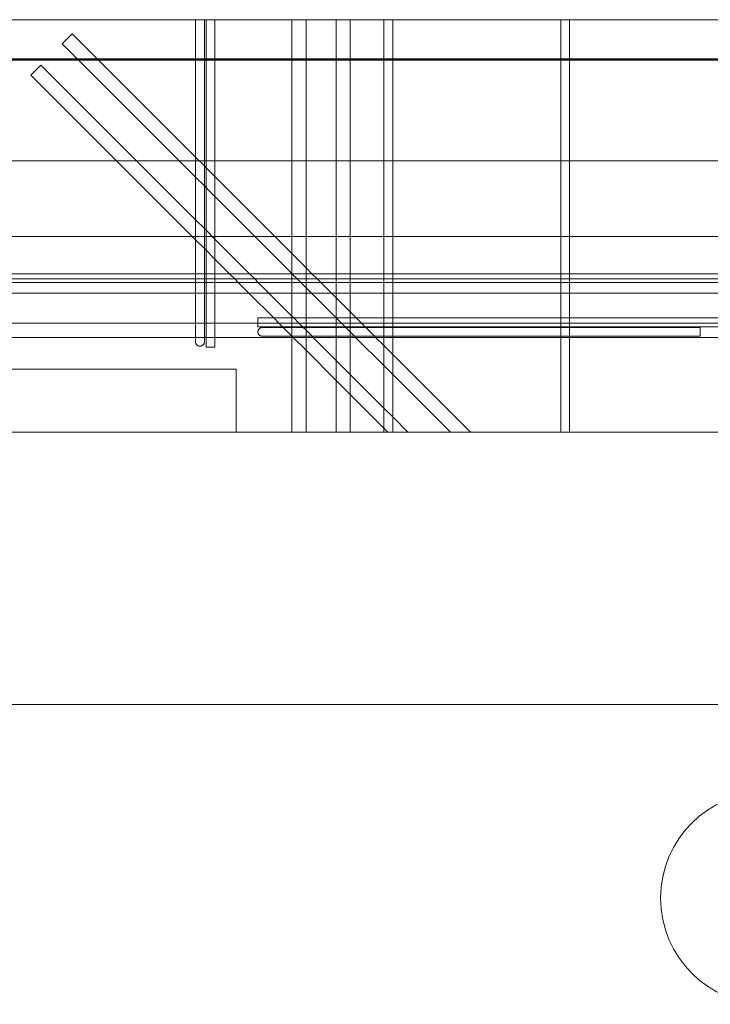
# Model space of a CAD drawing. Header units: millimetres. Extents: x -17001 to 33975, y 44866 to 49392.
# Tile 10 of 53: x -5072 to -4291, y 45332 to 46445. Entities that reach past the tile are written whole.
import ezdxf

# ---------------------------------------------------------------- set-up
doc = ezdxf.new("R2010")
doc.units = ezdxf.units.MM
doc.linetypes.add('ADSK_Невидимые', pattern=[150, 90, -60])
for name, color, linetype, lineweight in [('A-____-____-DIMS', 211, 'Continuous', 9), ('A-____-____-DIMS-30', 211, 'Continuous', 9), ('A-DETL-GENF-HDLN', 90, 'ADSK_Невидимые', 20), ('A-DETL-GENF-OTLN', 92, 'Continuous', 20), ('A-FLOR-____-OTLN', 192, 'Continuous', 20), ('A-GLAZ-____-OTLN', 151, 'Continuous', 20), ('A-WALL-____-OTLN', 113, 'Continuous', 20), ('S-GRID-____-IDEN', 1, 'Continuous', 20), ('S-RBAR-____-OTLN', 171, 'Continuous', 100)]:
    doc.layers.add(name, color=color, linetype=linetype, lineweight=lineweight)
doc.styles.add('GOST Common_I_1', font='GOST Common Italic.ttf', dxfattribs={"width": 0.8, "height": 75})
doc.dimstyles.new('ADSK_Округление_5мм__Узкий__1', dxfattribs={"dimscale": 304.8, "dimtxt": 0.247469, "dimasz": 0.177165, "dimexe": 0.147638, "dimexo": 0.000322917, "dimgap": 0.03937, "dimtad": 1, "dimdec": 0, "dimlfac": 304.8, "dimrnd": 5, "dimdsep": 46, "dimtxsty": 'GOST Common_I_1', "dimblk1": 'OBLIQUE', "dimblk2": 'OBLIQUE', "dimsah": 1, "dimcen": 0.09, "dimdle": 0.147638, "dimazin": 0, "dimtfac": 1, "dimtdec": 4, "dimtix": 1, "dimtmove": 0, "dimatfit": 3, "dimfxl": 1, "dimtvp": 1, "dimtfill": 1, "dimtolj": 1, "dimtzin": 0, "dimlwd": 20, "dimlwe": 20, "dimarcsym": 2})

# ---------------------------------------------------------------- blocks, each defined once
blk = doc.blocks.new('ADSK_Окно_ПроемПрямоугольный - ADSK_Окно_ПроемПрямоугольный-1463926-КЖ1_Р_ВЭ16_Армирование_2')
at = {"layer": 'A-DETL-GENF-HDLN'}
for p, q in [((29630, 46050), (28230, 46050)), ((29630, 45978.8), (29630, 46050))]:
    blk.add_line(p, q, dxfattribs=at)
blk = doc.blocks.new('ADSK_Обрыв_Линия - ADSK_Обрыв_линия-1412989-КЖ1_Р_ВЭ16_Армирование_2')
at = {"layer": 'A-DETL-GENF-OTLN'}
blk.add_line((31071.2, 45978.8), (27430, 45978.8), dxfattribs=at)
blk = doc.blocks.new('Ось сетки - Круг_Ø8 мм-6408-КЖ1_Р_ВЭ16_Армирование_2')
at = {"layer": 'S-GRID-____-IDEN'}
for start, end in [(0, 180), (180, 0)]:
    blk.add_arc((27630, 45452.1), 120, start, end, dxfattribs=at)
blk = doc.blocks.new('DIMBLOCK16-КЖ1_Р_ВЭ16_Армирование_2')
at = {"layer": 'A-____-____-DIMS-30', "lineweight": 20}
for p, q in [((-6676.8, 46285.3), (-6676.8, 46370)), ((123.2, 46285.3), (123.2, 46370)), ((168.2, 46285.3), (-6721.8, 46285.3)), ((-6676.8, 46285.3), (-6676.8, 46240.3)), ((123.2, 46285.3), (123.2, 46240.3))]:
    blk.add_line(p, q, dxfattribs=at)
at = {"layer": 'A-____-____-DIMS-30', "lineweight": 40}
for p, q in [((-6676.8, 46285.3), (-6649.8, 46312.3)), ((123.2, 46285.3), (150.2, 46312.3)), ((-6676.8, 46285.3), (-6703.8, 46258.3)), ((123.2, 46285.3), (96.2, 46258.3))]:
    blk.add_line(p, q, dxfattribs=at)
at = {"layer": 'A-____-____-DIMS-30', "color": 0, "lineweight": 20, "insert": (-3361.2, 46395.4), "char_height": 75, "width": 202.507, "attachment_point": 1, "line_spacing_factor": 1.022761, "style": 'GOST Common_I_1', "bg_fill": 3, "box_fill_scale": 1.25, "bg_fill_color": 256, "bg_fill_true_color": 13158600, "bg_fill_transparency": 0}
blk.add_mtext('6800', dxfattribs=at)
blk = doc.blocks.new('_Oblique')
at = {"color": 0, "linetype": 'ByBlock', "lineweight": -2}
blk.add_line((-0.5, -0.5), (0.5, 0.5), dxfattribs=at)
blk = doc.blocks.new('DIMBLOCK22-КЖ1_Р_ВЭ16_Армирование_2')
at = {"layer": 'A-____-____-DIMS-30', "lineweight": 40}
for p, q in [((-6456.8, 45671), (-6429.8, 45698)), ((-4226.8, 45671), (-4199.8, 45698)), ((-6456.8, 45671), (-6483.8, 45644)), ((-4226.8, 45671), (-4253.8, 45644))]:
    blk.add_line(p, q, dxfattribs=at)
at = {"layer": 'A-____-____-DIMS-30', "lineweight": 20}
for p, q in [((-6456.8, 45671), (-6456.8, 45679.2)), ((-4226.8, 45671), (-4226.8, 45679.2)), ((-6456.8, 45671), (-4226.8, 45671)), ((-6456.8, 45671), (-6456.8, 45626)), ((-4226.8, 45671), (-4226.8, 45626))]:
    blk.add_line(p, q, dxfattribs=at)
at = {"layer": 'A-____-____-DIMS-30', "color": 0, "lineweight": 20, "insert": (-5426.2, 45781.1), "char_height": 75, "width": 202.507, "attachment_point": 1, "line_spacing_factor": 1.022761, "style": 'GOST Common_I_1', "bg_fill": 3, "box_fill_scale": 1.25, "bg_fill_color": 256, "bg_fill_true_color": 13158600, "bg_fill_transparency": 0}
blk.add_mtext('2230', dxfattribs=at)

msp = doc.modelspace()

# ---------------------------------------------------------------- linework, layer by layer
at = {"layer": 'A-FLOR-____-OTLN', "color": 8, "lineweight": 9}
for p, q in [((-4713.8372, 46400), (-4226.8743, 46400)), ((-4226.8743, 46200), (-4783.1815, 46200))]:
    msp.add_line(p, q, dxfattribs=at)
at = {"layer": 'A-WALL-____-OTLN', "lineweight": 50}
msp.add_line((-6671.8247, 46400), (-4226.8247, 46400), dxfattribs=at)
at = {"layer": 'A-WALL-____-OTLN', "color": 8, "lineweight": 9}
for p, q in [((-4649.8372, 46200), (-6459.8372, 46200)), ((-6226.8247, 46050), (-4826.8247, 46050)), ((-4826.8247, 46050), (-4826.8247, 45978.8353))]:
    msp.add_line(p, q, dxfattribs=at)
at = {"layer": 'S-RBAR-____-OTLN', "lineweight": 20}
msp.add_line((298.1753, 46445.0013), (-7001.731, 46445.0013), dxfattribs=at)
at = {"layer": 'S-RBAR-____-OTLN', "color": 8, "lineweight": 9}
for p, q in [((-4872.8372, 46445.0013), (-4872.8372, 46157.9206)), ((-4872.8372, 46289.6557), (-4872.8372, 46445.0013)), ((-4862.8372, 46445.0013), (-4862.8372, 46157.9206)), ((-4862.8372, 46279.6557), (-4862.8372, 46445.0013)), ((-4860.8372, 46277.6557), (-4860.8372, 46445.0013)), ((-4860.8372, 46157.9206), (-4860.8372, 46445.0013)), ((-4850.8372, 46267.6557), (-4850.8372, 46445.0013)), ((-4850.8372, 46157.9206), (-4850.8372, 46445.0013)), ((-4763.8372, 46180.6557), (-4763.8372, 46445.0013)), ((-4763.8372, 46157.9206), (-4763.8372, 46445.0013)), ((-4747.8372, 46164.6557), (-4747.8372, 46445.0013)), ((-4747.8372, 46157.9206), (-4747.8372, 46445.0013)), ((-4713.8372, 46157.9206), (-4713.8372, 46445.0013)), ((-4713.8372, 46157.9206), (-4713.8372, 46445.0013)), ((-4697.8372, 46157.9206), (-4697.8372, 46445.0013)), ((-4697.8372, 46157.9206), (-4697.8372, 46445.0013)), ((-4659.8372, 46157.9206), (-4659.8372, 46445.0013)), ((-4659.8372, 46157.9206), (-4659.8372, 46445.0013)), ((-4649.8372, 46157.9206), (-4649.8372, 46445.0013)), ((-4649.8372, 46157.9206), (-4649.8372, 46445.0013)), ((-4459.8372, 46157.9206), (-4459.8372, 46445.0013)), ((-4459.8372, 46157.9206), (-4459.8372, 46445.0013)), ((-4449.8372, 46157.9206), (-4449.8372, 46445.0013)), ((-4449.8372, 46157.9206), (-4449.8372, 46445.0013)), ((-5023.6261, 46417.8172), (-5012.3124, 46429.1309)), ((-5023.6261, 46417.8172), (-5012.3124, 46429.1309)), ((-5012.3124, 46429.1309), (-4872.8372, 46289.6557)), ((-5012.3124, 46429.1309), (-4872.8372, 46289.6557)), ((-5023.6261, 46417.8172), (-4872.8372, 46267.0283)), ((-5023.6261, 46417.8172), (-4872.8372, 46267.0283)), ((-5058.9814, 46382.4618), (-5047.6677, 46393.7755)), ((-5058.9814, 46382.4618), (-5047.6677, 46393.7755)), ((-5047.6677, 46393.7755), (-4872.8372, 46218.945)), ((-5047.6677, 46393.7755), (-4872.8372, 46218.945)), ((-5058.9814, 46382.4618), (-4872.8372, 46196.3176)), ((-5058.9814, 46382.4618), (-4872.8372, 46196.3176)), ((-4872.8372, 46267.0283), (-4872.8372, 46289.6557)), ((-4872.8372, 46289.6557), (-4862.8372, 46279.6557)), ((-4872.8372, 46289.6557), (-4862.8372, 46279.6557)), ((-4862.8372, 46257.0283), (-4862.8372, 46279.6557)), ((-4862.8372, 46279.6557), (-4860.8372, 46277.6557)), ((-4862.8372, 46279.6557), (-4860.8372, 46277.6557)), ((-4860.8372, 46255.0283), (-4860.8372, 46277.6557)), ((-4860.8372, 46277.6557), (-4850.8372, 46267.6557)), ((-4860.8372, 46277.6557), (-4850.8372, 46267.6557)), ((-4872.8372, 46218.945), (-4872.8372, 46267.0283)), ((-4872.8372, 46267.0283), (-4862.8372, 46257.0283)), ((-4872.8372, 46267.0283), (-4862.8372, 46257.0283)), ((-4850.8372, 46245.0283), (-4850.8372, 46267.6557)), ((-4850.8372, 46267.6557), (-4763.8372, 46180.6557)), ((-4850.8372, 46267.6557), (-4763.8372, 46180.6557)), ((-4862.8372, 46208.945), (-4862.8372, 46257.0283)), ((-4862.8372, 46257.0283), (-4860.8372, 46255.0283)), ((-4862.8372, 46257.0283), (-4860.8372, 46255.0283)), ((-4860.8372, 46206.945), (-4860.8372, 46255.0283)), ((-4860.8372, 46255.0283), (-4850.8372, 46245.0283)), ((-4860.8372, 46255.0283), (-4850.8372, 46245.0283)), ((-4850.8372, 46196.945), (-4850.8372, 46245.0283)), ((-4850.8372, 46245.0283), (-4763.8372, 46158.0283)), ((-4850.8372, 46245.0283), (-4763.8372, 46158.0283)), ((-4872.8372, 46196.3176), (-4872.8372, 46218.945)), ((-4872.8372, 46218.945), (-4862.8372, 46208.945)), ((-4872.8372, 46218.945), (-4862.8372, 46208.945)), ((-4862.8372, 46186.3176), (-4862.8372, 46208.945)), ((-4862.8372, 46208.945), (-4860.8372, 46206.945)), ((-4862.8372, 46208.945), (-4860.8372, 46206.945)), ((-4860.8372, 46184.3176), (-4860.8372, 46206.945)), ((-4860.8372, 46206.945), (-4850.8372, 46196.945)), ((-4860.8372, 46206.945), (-4850.8372, 46196.945)), ((-4872.8372, 46157.9206), (-4872.8372, 46196.3176)), ((-4872.8372, 46196.3176), (-4862.8372, 46186.3176)), ((-4872.8372, 46196.3176), (-4862.8372, 46186.3176)), ((-4850.8372, 46174.3176), (-4850.8372, 46196.945)), ((-4850.8372, 46196.945), (-4811.8128, 46157.9206)), ((-4850.8372, 46196.945), (-4811.8128, 46157.9206)), ((-4862.8372, 46157.9206), (-4862.8372, 46186.3176)), ((-4862.8372, 46186.3176), (-4860.8372, 46184.3176)), ((-4862.8372, 46186.3176), (-4860.8372, 46184.3176)), ((-4860.8372, 46157.9206), (-4860.8372, 46184.3176)), ((-4860.8372, 46184.3176), (-4850.8372, 46174.3176)), ((-4860.8372, 46184.3176), (-4850.8372, 46174.3176)), ((-4763.8372, 46158.0283), (-4763.8372, 46180.6557)), ((-4763.8372, 46180.6557), (-4747.8372, 46164.6557)), ((-4763.8372, 46180.6557), (-4747.8372, 46164.6557)), ((-4850.8372, 46157.9206), (-4850.8372, 46174.3176)), ((-4850.8372, 46174.3176), (-4834.4402, 46157.9206)), ((-4850.8372, 46174.3176), (-4834.4402, 46157.9206)), ((287.5824, 46157.9206), (-7002.1246, 46157.9206)), ((-4872.8372, 46157.9206), (-6050.8372, 46157.9206)), ((-4862.8372, 46157.9206), (-4872.8372, 46157.9206)), ((-4872.8372, 46157.9206), (-4872.8372, 46147.9206)), ((-4872.8372, 46151.9206), (-4872.8372, 46157.9206)), ((-4860.8372, 46157.9206), (-4862.8372, 46157.9206)), ((-4862.8372, 46157.9206), (-4862.8372, 46147.9206)), ((-4862.8372, 46151.9206), (-4862.8372, 46157.9206)), ((-4850.8372, 46157.9206), (-4860.8372, 46157.9206)), ((-4860.8372, 46151.9206), (-4860.8372, 46157.9206)), ((-4860.8372, 46147.9206), (-4860.8372, 46157.9206)), ((-4834.4402, 46157.9206), (-4850.8372, 46157.9206)), ((-4850.8372, 46151.9206), (-4850.8372, 46157.9206)), ((-4850.8372, 46147.9206), (-4850.8372, 46157.9206)), ((-4811.8128, 46157.9206), (-4834.4402, 46157.9206)), ((-4834.4402, 46157.9206), (-4828.4402, 46151.9206)), ((-4834.4402, 46157.9206), (-4828.4402, 46151.9206)), ((-4763.8372, 46157.9206), (-4811.8128, 46157.9206)), ((-4811.8128, 46157.9206), (-4805.8128, 46151.9206)), ((-4811.8128, 46157.9206), (-4805.8128, 46151.9206)), ((-4763.8372, 46151.9206), (-4763.8372, 46157.9206)), ((-4763.8372, 46147.9206), (-4763.8372, 46157.9206)), ((-4747.8372, 46157.9206), (-4763.7295, 46157.9206)), ((-4763.7295, 46157.9206), (-4757.7295, 46151.9206)), ((-4763.7295, 46157.9206), (-4757.7295, 46151.9206)), ((-4747.8372, 46157.9206), (-4747.8372, 46164.6557)), ((-4747.8372, 46164.6557), (-4741.1021, 46157.9206)), ((-4747.8372, 46164.6557), (-4741.1021, 46157.9206)), ((-4741.1021, 46157.9206), (-4747.8372, 46157.9206)), ((-4747.8372, 46151.9206), (-4747.8372, 46157.9206)), ((-4747.8372, 46147.9206), (-4747.8372, 46157.9206)), ((-4713.8372, 46157.9206), (-4741.1021, 46157.9206)), ((-4741.1021, 46157.9206), (-4735.1021, 46151.9206)), ((-4741.1021, 46157.9206), (-4735.1021, 46151.9206)), ((-4697.8372, 46157.9206), (-4713.8372, 46157.9206)), ((-4713.8372, 46151.9206), (-4713.8372, 46157.9206)), ((-4713.8372, 46147.9206), (-4713.8372, 46157.9206)), ((-4659.8372, 46157.9206), (-4697.8372, 46157.9206)), ((-4697.8372, 46151.9206), (-4697.8372, 46157.9206)), ((-4697.8372, 46147.9206), (-4697.8372, 46157.9206)), ((-4649.8372, 46157.9206), (-4659.8372, 46157.9206)), ((-4659.8372, 46151.9206), (-4659.8372, 46157.9206)), ((-4659.8372, 46147.9206), (-4659.8372, 46157.9206)), ((-4459.8372, 46157.9206), (-4649.8372, 46157.9206)), ((-4649.8372, 46151.9206), (-4649.8372, 46157.9206)), ((-4649.8372, 46147.9206), (-4649.8372, 46157.9206)), ((-4449.8372, 46157.9206), (-4459.8372, 46157.9206)), ((-4459.8372, 46151.9206), (-4459.8372, 46157.9206)), ((-4459.8372, 46147.9206), (-4459.8372, 46157.9206)), ((-4259.8372, 46157.9206), (-4449.8372, 46157.9206)), ((-4449.8372, 46151.9206), (-4449.8372, 46157.9206)), ((-4449.8372, 46147.9206), (-4449.8372, 46157.9206)), ((287.5824, 46147.9206), (-7002.1246, 46147.9206)), ((-4872.8372, 46151.9206), (-6050.8372, 46151.9206)), ((-4872.8372, 46151.9206), (-6050.8372, 46151.9206)), ((-4872.8372, 46147.9206), (-6050.8372, 46147.9206)), ((-4872.8372, 46147.9206), (-4872.8372, 46151.9206)), ((-4862.8372, 46151.9206), (-4872.8372, 46151.9206)), ((-4862.8372, 46151.9206), (-4872.8372, 46151.9206)), ((-4862.8372, 46147.9206), (-4872.8372, 46147.9206)), ((-4872.8372, 46147.9206), (-4872.8372, 46110.9206)), ((-4872.8372, 46135.9206), (-4872.8372, 46147.9206)), ((-4862.8372, 46147.9206), (-4862.8372, 46151.9206)), ((-4860.8372, 46151.9206), (-4862.8372, 46151.9206)), ((-4860.8372, 46151.9206), (-4862.8372, 46151.9206)), ((-4860.8372, 46147.9206), (-4862.8372, 46147.9206)), ((-4862.8372, 46147.9206), (-4862.8372, 46110.9206)), ((-4862.8372, 46135.9206), (-4862.8372, 46147.9206)), ((-4860.8372, 46147.9206), (-4860.8372, 46151.9206)), ((-4850.8372, 46151.9206), (-4860.8372, 46151.9206)), ((-4850.8372, 46151.9206), (-4860.8372, 46151.9206)), ((-4850.8372, 46147.9206), (-4860.8372, 46147.9206)), ((-4860.8372, 46135.9206), (-4860.8372, 46147.9206)), ((-4860.8372, 46074.9206), (-4860.8372, 46147.9206)), ((-4850.8372, 46147.9206), (-4850.8372, 46151.9206)), ((-4763.8372, 46151.9206), (-4850.8372, 46151.9206)), ((-4828.4402, 46151.9206), (-4850.8372, 46151.9206)), ((-4824.4402, 46147.9206), (-4850.8372, 46147.9206)), ((-4850.8372, 46135.9206), (-4850.8372, 46147.9206)), ((-4850.8372, 46074.9206), (-4850.8372, 46147.9206)), ((-4828.4402, 46151.9206), (-4824.4402, 46147.9206)), ((-4828.4402, 46151.9206), (-4824.4402, 46147.9206)), ((-4805.8128, 46151.9206), (-4828.4402, 46151.9206)), ((-4801.8128, 46147.9206), (-4824.4402, 46147.9206)), ((-4824.4402, 46147.9206), (-4812.4402, 46135.9206)), ((-4824.4402, 46147.9206), (-4812.4402, 46135.9206)), ((-4805.8128, 46151.9206), (-4801.8128, 46147.9206)), ((-4805.8128, 46151.9206), (-4801.8128, 46147.9206)), ((-4763.8372, 46151.9206), (-4805.8128, 46151.9206)), ((-4763.8372, 46147.9206), (-4801.8128, 46147.9206)), ((-4801.8128, 46147.9206), (-4789.8128, 46135.9206)), ((-4801.8128, 46147.9206), (-4789.8128, 46135.9206)), ((-4763.8372, 46147.9206), (-4763.8372, 46151.9206)), ((-4747.8372, 46151.9206), (-4763.8372, 46151.9206)), ((-4757.7295, 46151.9206), (-4763.8372, 46151.9206)), ((-4753.7295, 46147.9206), (-4763.8372, 46147.9206)), ((-4763.8372, 46135.9206), (-4763.8372, 46147.9206)), ((-4763.8372, 46107.9206), (-4763.8372, 46147.9206)), ((-4757.7295, 46151.9206), (-4753.7295, 46147.9206)), ((-4757.7295, 46151.9206), (-4753.7295, 46147.9206)), ((-4747.8372, 46151.9206), (-4757.7295, 46151.9206)), ((-4747.8372, 46147.9206), (-4753.7295, 46147.9206)), ((-4753.7295, 46147.9206), (-4747.8372, 46142.0283)), ((-4753.7295, 46147.9206), (-4747.8372, 46142.0283)), ((-4747.8372, 46147.9206), (-4747.8372, 46151.9206)), ((-4713.8372, 46151.9206), (-4747.8372, 46151.9206)), ((-4735.1021, 46151.9206), (-4747.8372, 46151.9206)), ((-4731.1021, 46147.9206), (-4747.8372, 46147.9206)), ((-4747.8372, 46142.0283), (-4747.8372, 46147.9206)), ((-4747.8372, 46107.9206), (-4747.8372, 46147.9206)), ((-4735.1021, 46151.9206), (-4731.1021, 46147.9206)), ((-4735.1021, 46151.9206), (-4731.1021, 46147.9206)), ((-4713.8372, 46151.9206), (-4735.1021, 46151.9206)), ((-4713.8372, 46147.9206), (-4731.1021, 46147.9206)), ((-4731.1021, 46147.9206), (-4719.1021, 46135.9206)), ((-4731.1021, 46147.9206), (-4719.1021, 46135.9206)), ((-4713.8372, 46147.9206), (-4713.8372, 46151.9206)), ((-4697.8372, 46151.9206), (-4713.8372, 46151.9206)), ((-4697.8372, 46151.9206), (-4713.8372, 46151.9206)), ((-4697.8372, 46147.9206), (-4713.8372, 46147.9206)), ((-4713.8372, 46135.9206), (-4713.8372, 46147.9206)), ((-4713.8372, 46107.9206), (-4713.8372, 46147.9206)), ((-4697.8372, 46147.9206), (-4697.8372, 46151.9206)), ((-4659.8372, 46151.9206), (-4697.8372, 46151.9206)), ((-4659.8372, 46151.9206), (-4697.8372, 46151.9206)), ((-4659.8372, 46147.9206), (-4697.8372, 46147.9206)), ((-4697.8372, 46135.9206), (-4697.8372, 46147.9206)), ((-4697.8372, 46107.9206), (-4697.8372, 46147.9206)), ((-4659.8372, 46147.9206), (-4659.8372, 46151.9206)), ((-4649.8372, 46151.9206), (-4659.8372, 46151.9206)), ((-4649.8372, 46151.9206), (-4659.8372, 46151.9206)), ((-4649.8372, 46147.9206), (-4659.8372, 46147.9206)), ((-4659.8372, 46135.9206), (-4659.8372, 46147.9206)), ((-4659.8372, 46107.9206), (-4659.8372, 46147.9206)), ((-4649.8372, 46147.9206), (-4649.8372, 46151.9206)), ((-4459.8372, 46151.9206), (-4649.8372, 46151.9206)), ((-4459.8372, 46151.9206), (-4649.8372, 46151.9206)), ((-4459.8372, 46147.9206), (-4649.8372, 46147.9206)), ((-4649.8372, 46135.9206), (-4649.8372, 46147.9206)), ((-4649.8372, 46107.9206), (-4649.8372, 46147.9206)), ((-4449.8372, 46151.9206), (-4459.8372, 46151.9206)), ((-4449.8372, 46151.9206), (-4459.8372, 46151.9206)), ((-4459.8372, 46147.9206), (-4459.8372, 46151.9206)), ((-4449.8372, 46147.9206), (-4459.8372, 46147.9206)), ((-4459.8372, 46135.9206), (-4459.8372, 46147.9206)), ((-4459.8372, 46107.9206), (-4459.8372, 46147.9206)), ((-4259.8372, 46151.9206), (-4449.8372, 46151.9206)), ((-4259.8372, 46151.9206), (-4449.8372, 46151.9206)), ((-4449.8372, 46147.9206), (-4449.8372, 46151.9206)), ((-4259.8372, 46147.9206), (-4449.8372, 46147.9206)), ((-4449.8372, 46135.9206), (-4449.8372, 46147.9206)), ((-4449.8372, 46107.9206), (-4449.8372, 46147.9206)), ((-4872.8372, 46135.9206), (-6050.8372, 46135.9206)), ((-4872.8372, 46135.9206), (-6050.8372, 46135.9206)), ((-4872.8372, 46110.9206), (-4872.8372, 46135.9206)), ((-4862.8372, 46135.9206), (-4872.8372, 46135.9206)), ((-4862.8372, 46135.9206), (-4872.8372, 46135.9206)), ((-4862.8372, 46110.9206), (-4862.8372, 46135.9206)), ((-4860.8372, 46135.9206), (-4862.8372, 46135.9206)), ((-4860.8372, 46135.9206), (-4862.8372, 46135.9206)), ((-4860.8372, 46101.9206), (-4860.8372, 46135.9206)), ((-4850.8372, 46135.9206), (-4860.8372, 46135.9206)), ((-4850.8372, 46135.9206), (-4860.8372, 46135.9206)), ((-4850.8372, 46101.9206), (-4850.8372, 46135.9206)), ((-4763.8372, 46135.9206), (-4850.8372, 46135.9206)), ((-4812.4402, 46135.9206), (-4850.8372, 46135.9206)), ((-4812.4402, 46135.9206), (-4784.4402, 46107.9206)), ((-4812.4402, 46135.9206), (-4784.4402, 46107.9206)), ((-4789.8128, 46135.9206), (-4812.4402, 46135.9206)), ((-4789.8128, 46135.9206), (-4763.8372, 46109.945)), ((-4789.8128, 46135.9206), (-4763.8372, 46109.945)), ((-4763.8372, 46135.9206), (-4789.8128, 46135.9206)), ((-4763.8372, 46109.945), (-4763.8372, 46135.9206)), ((-4747.8372, 46135.9206), (-4763.8372, 46135.9206)), ((-4747.8372, 46135.9206), (-4763.8372, 46135.9206)), ((-4747.8372, 46135.9206), (-4747.8372, 46142.0283)), ((-4747.8372, 46142.0283), (-4741.7295, 46135.9206)), ((-4747.8372, 46142.0283), (-4741.7295, 46135.9206)), ((-4747.8372, 46107.9206), (-4747.8372, 46135.9206)), ((-4713.8372, 46135.9206), (-4747.8372, 46135.9206)), ((-4741.7295, 46135.9206), (-4747.8372, 46135.9206)), ((-4741.7295, 46135.9206), (-4713.8372, 46108.0283)), ((-4741.7295, 46135.9206), (-4713.8372, 46108.0283)), ((-4719.1021, 46135.9206), (-4741.7295, 46135.9206)), ((-4719.1021, 46135.9206), (-4713.8372, 46130.6557)), ((-4719.1021, 46135.9206), (-4713.8372, 46130.6557)), ((-4713.8372, 46135.9206), (-4719.1021, 46135.9206)), ((-4713.8372, 46130.6557), (-4713.8372, 46135.9206)), ((-4697.8372, 46135.9206), (-4713.8372, 46135.9206)), ((-4697.8372, 46135.9206), (-4713.8372, 46135.9206)), ((-4697.8372, 46114.6557), (-4697.8372, 46135.9206)), ((-4659.8372, 46135.9206), (-4697.8372, 46135.9206)), ((-4659.8372, 46135.9206), (-4697.8372, 46135.9206)), ((-4659.8372, 46107.9206), (-4659.8372, 46135.9206)), ((-4649.8372, 46135.9206), (-4659.8372, 46135.9206)), ((-4649.8372, 46135.9206), (-4659.8372, 46135.9206)), ((-4649.8372, 46107.9206), (-4649.8372, 46135.9206)), ((-4459.8372, 46135.9206), (-4649.8372, 46135.9206)), ((-4459.8372, 46135.9206), (-4649.8372, 46135.9206)), ((-4449.8372, 46135.9206), (-4459.8372, 46135.9206)), ((-4449.8372, 46135.9206), (-4459.8372, 46135.9206)), ((-4459.8372, 46107.9206), (-4459.8372, 46135.9206)), ((-4259.8372, 46135.9206), (-4449.8372, 46135.9206)), ((-4259.8372, 46135.9206), (-4449.8372, 46135.9206)), ((-4449.8372, 46107.9206), (-4449.8372, 46135.9206)), ((-4713.8372, 46108.0283), (-4713.8372, 46130.6557)), ((-4713.8372, 46130.6557), (-4697.8372, 46114.6557)), ((-4713.8372, 46130.6557), (-4697.8372, 46114.6557)), ((-4872.8372, 46080.9206), (-4872.8372, 46110.9206)), ((-4872.8372, 46103.1561), (-4872.8372, 46110.9206)), ((-4862.8372, 46080.9206), (-4862.8372, 46110.9206)), ((-4862.8372, 46103.1561), (-4862.8372, 46110.9206)), ((-4763.8372, 46107.9206), (-4763.8372, 46109.945)), ((-4763.8372, 46109.945), (-4761.8128, 46107.9206)), ((-4763.8372, 46109.945), (-4761.8128, 46107.9206)), ((-4697.8372, 46107.9206), (-4697.8372, 46114.6557)), ((-4697.8372, 46114.6557), (-4691.1021, 46107.9206)), ((-4697.8372, 46114.6557), (-4691.1021, 46107.9206)), ((-4872.8372, 46101.9206), (-6050.8372, 46101.9206)), ((-4872.8372, 46101.9206), (-6050.8372, 46101.9206)), ((-4872.8372, 46101.8689), (-4872.8372, 46103.1561)), ((-4862.8372, 46101.9206), (-4872.8372, 46101.9206)), ((-4862.8372, 46101.9206), (-4872.8372, 46101.9206)), ((-4872.8372, 46095.9206), (-4872.8372, 46101.8689)), ((-4862.8372, 46101.8689), (-4862.8372, 46103.1561)), ((-4860.8372, 46101.9206), (-4862.8372, 46101.9206)), ((-4860.8372, 46101.9206), (-4862.8372, 46101.9206)), ((-4862.8372, 46095.9206), (-4862.8372, 46101.8689)), ((-4860.8372, 46085.9206), (-4860.8372, 46101.9206)), ((-4850.8372, 46101.9206), (-4860.8372, 46101.9206)), ((-4850.8372, 46101.9206), (-4860.8372, 46101.9206)), ((-4850.8372, 46085.9206), (-4850.8372, 46101.9206)), ((-4802.3493, 46101.9206), (-4850.8372, 46101.9206)), ((-4802.3493, 46101.9206), (-4850.8372, 46101.9206)), ((-4784.4402, 46107.9206), (-4802.3493, 46107.9206)), ((-4802.3493, 46107.9206), (-4802.3493, 46101.9206)), ((-1747.8558, 46107.9206), (-4802.3493, 46107.9206)), ((-4802.3493, 46107.9206), (-4802.3493, 46097.9206)), ((-4802.3493, 46101.9206), (-4802.3493, 46097.9206)), ((-4763.8372, 46101.9206), (-4802.3493, 46101.9206)), ((-4778.4402, 46101.9206), (-4802.3493, 46101.9206)), ((-4763.8372, 46107.9206), (-4784.4402, 46107.9206)), ((-4784.4402, 46107.9206), (-4778.4402, 46101.9206)), ((-4784.4402, 46107.9206), (-4778.4402, 46101.9206)), ((-4778.4402, 46101.9206), (-4774.722, 46098.2024)), ((-4778.4402, 46101.9206), (-4774.722, 46098.2024)), ((-4763.8372, 46101.9206), (-4778.4402, 46101.9206)), ((-4761.8128, 46107.9206), (-4763.8372, 46107.9206)), ((-4763.8372, 46101.9206), (-4763.8372, 46107.9206)), ((-4763.8372, 46097.9206), (-4763.8372, 46107.9206)), ((-4763.8372, 46097.9206), (-4763.8372, 46101.9206)), ((-4747.8372, 46101.9206), (-4763.8372, 46101.9206)), ((-4755.8128, 46101.9206), (-4763.8372, 46101.9206)), ((-4747.8372, 46107.9206), (-4761.8128, 46107.9206)), ((-4761.8128, 46107.9206), (-4755.8128, 46101.9206)), ((-4761.8128, 46107.9206), (-4755.8128, 46101.9206)), ((-4755.8128, 46101.9206), (-4751.8128, 46097.9206)), ((-4755.8128, 46101.9206), (-4751.8128, 46097.9206)), ((-4747.8372, 46101.9206), (-4755.8128, 46101.9206)), ((-4713.8372, 46107.9206), (-4747.8372, 46107.9206)), ((-4747.8372, 46101.9206), (-4747.8372, 46107.9206)), ((-4747.8372, 46097.9206), (-4747.8372, 46107.9206)), ((-4747.8372, 46097.9206), (-4747.8372, 46101.9206)), ((-4713.8372, 46101.9206), (-4747.8372, 46101.9206)), ((-4713.8372, 46101.9206), (-4747.8372, 46101.9206)), ((-4713.8372, 46101.9206), (-4713.8372, 46107.9206)), ((-4713.8372, 46097.9206), (-4713.8372, 46107.9206)), ((-4713.8372, 46097.9206), (-4713.8372, 46101.9206)), ((-4697.8372, 46101.9206), (-4713.8372, 46101.9206)), ((-4707.7295, 46101.9206), (-4713.8372, 46101.9206)), ((-4697.8372, 46107.9206), (-4713.7295, 46107.9206)), ((-4713.7295, 46107.9206), (-4707.7295, 46101.9206)), ((-4713.7295, 46107.9206), (-4707.7295, 46101.9206)), ((-4707.7295, 46101.9206), (-4703.7295, 46097.9206)), ((-4707.7295, 46101.9206), (-4703.7295, 46097.9206)), ((-4697.8372, 46101.9206), (-4707.7295, 46101.9206)), ((-4691.1021, 46107.9206), (-4697.8372, 46107.9206)), ((-4697.8372, 46101.9206), (-4697.8372, 46107.9206)), ((-4697.8372, 46097.9206), (-4697.8372, 46107.9206)), ((-4697.8372, 46097.9206), (-4697.8372, 46101.9206)), ((-4659.8372, 46101.9206), (-4697.8372, 46101.9206)), ((-4685.1021, 46101.9206), (-4697.8372, 46101.9206)), ((-4659.8372, 46107.9206), (-4691.1021, 46107.9206)), ((-4691.1021, 46107.9206), (-4685.1021, 46101.9206)), ((-4691.1021, 46107.9206), (-4685.1021, 46101.9206)), ((-4685.1021, 46101.9206), (-4681.1021, 46097.9206)), ((-4685.1021, 46101.9206), (-4681.1021, 46097.9206)), ((-4659.8372, 46101.9206), (-4685.1021, 46101.9206)), ((-4649.8372, 46107.9206), (-4659.8372, 46107.9206)), ((-4659.8372, 46101.9206), (-4659.8372, 46107.9206)), ((-4659.8372, 46097.9206), (-4659.8372, 46107.9206)), ((-4659.8372, 46097.9206), (-4659.8372, 46101.9206)), ((-4649.8372, 46101.9206), (-4659.8372, 46101.9206)), ((-4649.8372, 46101.9206), (-4659.8372, 46101.9206)), ((-4459.8372, 46107.9206), (-4649.8372, 46107.9206)), ((-4649.8372, 46101.9206), (-4649.8372, 46107.9206)), ((-4649.8372, 46097.9206), (-4649.8372, 46107.9206)), ((-4649.8372, 46097.9206), (-4649.8372, 46101.9206)), ((-4459.8372, 46101.9206), (-4649.8372, 46101.9206)), ((-4459.8372, 46101.9206), (-4649.8372, 46101.9206)), ((-4449.8372, 46107.9206), (-4459.8372, 46107.9206)), ((-4459.8372, 46101.9206), (-4459.8372, 46107.9206)), ((-4459.8372, 46097.9206), (-4459.8372, 46107.9206)), ((-4449.8372, 46101.9206), (-4459.8372, 46101.9206)), ((-4449.8372, 46101.9206), (-4459.8372, 46101.9206)), ((-4459.8372, 46097.9206), (-4459.8372, 46101.9206)), ((-4259.8372, 46107.9206), (-4449.8372, 46107.9206)), ((-4449.8372, 46101.9206), (-4449.8372, 46107.9206)), ((-4449.8372, 46097.9206), (-4449.8372, 46107.9206)), ((-4259.8372, 46101.9206), (-4449.8372, 46101.9206)), ((-4259.8372, 46101.9206), (-4449.8372, 46101.9206)), ((-4449.8372, 46097.9206), (-4449.8372, 46101.9206)), ((-4872.8372, 46089.7074), (-4872.8372, 46095.9206)), ((-4872.8372, 46085.785), (-4872.8372, 46089.7074)), ((-4862.8372, 46089.7074), (-4862.8372, 46095.9206)), ((-4862.8372, 46085.785), (-4862.8372, 46089.7074)), ((-4774.722, 46097.9206), (-4802.3493, 46097.9206)), ((-1747.8558, 46097.9206), (-4802.3493, 46097.9206)), ((-4797.2189, 46097.1443), (-4767.2189, 46097.1443)), ((-4797.2189, 46097.1443), (-4773.6869, 46097.1443)), ((-4797.2189, 46087.1443), (-4767.2189, 46087.1443)), ((-4797.2189, 46087.1443), (-4767.2189, 46087.1443)), ((-4763.8372, 46097.9206), (-4774.4402, 46097.9206)), ((-4774.4402, 46097.9206), (-4773.6639, 46097.1443)), ((-4774.4402, 46097.9206), (-4773.6639, 46097.1443)), ((-4773.6869, 46097.1443), (-4767.2189, 46097.1443)), ((-4773.6639, 46097.1443), (-4763.8372, 46087.3176)), ((-4773.6639, 46097.1443), (-4763.8372, 46087.3176)), ((-4302.2189, 46097.1443), (-4767.2189, 46097.1443)), ((-4767.2189, 46097.1443), (-4763.8372, 46097.1443)), ((-4302.2189, 46087.1443), (-4767.2189, 46087.1443)), ((-4767.2189, 46087.1443), (-4763.8372, 46087.1443)), ((-4751.8128, 46097.9206), (-4763.8372, 46097.9206)), ((-4763.8372, 46097.1443), (-4763.8372, 46097.9206)), ((-4763.8372, 46097.1443), (-4763.8372, 46097.9206)), ((-4763.8372, 46097.1443), (-4751.0365, 46097.1443)), ((-4763.8372, 46087.3176), (-4763.8372, 46097.1443)), ((-4763.8372, 46087.1443), (-4763.8372, 46097.1443)), ((-4763.8372, 46085.9206), (-4763.8372, 46087.1443)), ((-4763.8372, 45978.8353), (-4763.8372, 46087.1443)), ((-4763.6639, 46087.1443), (-4747.8372, 46087.1443)), ((-4763.6639, 46087.1443), (-4762.4402, 46085.9206)), ((-4763.6639, 46087.1443), (-4762.4402, 46085.9206)), ((-4747.8372, 46097.9206), (-4751.8128, 46097.9206)), ((-4751.8128, 46097.9206), (-4751.0365, 46097.1443)), ((-4751.8128, 46097.9206), (-4751.0365, 46097.1443)), ((-4751.0365, 46097.1443), (-4747.8372, 46097.1443)), ((-4751.0365, 46097.1443), (-4747.8372, 46093.945)), ((-4751.0365, 46097.1443), (-4747.8372, 46093.945)), ((-4713.8372, 46097.9206), (-4747.8372, 46097.9206)), ((-4747.8372, 46097.1443), (-4747.8372, 46097.9206)), ((-4747.8372, 46097.1443), (-4747.8372, 46097.9206)), ((-4747.8372, 46097.1443), (-4713.8372, 46097.1443)), ((-4747.8372, 46093.945), (-4747.8372, 46097.1443)), ((-4747.8372, 46087.1443), (-4747.8372, 46097.1443)), ((-4747.8372, 46087.1443), (-4747.8372, 46093.945)), ((-4747.8372, 46093.945), (-4741.0365, 46087.1443)), ((-4747.8372, 46093.945), (-4741.0365, 46087.1443)), ((-4747.8372, 46087.1443), (-4741.0365, 46087.1443)), ((-4747.8372, 46085.9206), (-4747.8372, 46087.1443)), ((-4747.8372, 45978.8353), (-4747.8372, 46087.1443)), ((-4741.0365, 46087.1443), (-4713.8372, 46087.1443)), ((-4741.0365, 46087.1443), (-4739.8128, 46085.9206)), ((-4741.0365, 46087.1443), (-4739.8128, 46085.9206)), ((-4703.7295, 46097.9206), (-4713.8372, 46097.9206)), ((-4713.8372, 46097.1443), (-4713.8372, 46097.9206)), ((-4713.8372, 46097.1443), (-4713.8372, 46097.9206)), ((-4713.8372, 46097.1443), (-4702.9532, 46097.1443)), ((-4713.8372, 46087.1443), (-4713.8372, 46097.1443)), ((-4713.8372, 46087.1443), (-4713.8372, 46097.1443)), ((-4713.8372, 46087.1443), (-4697.8372, 46087.1443)), ((-4713.8372, 46085.9206), (-4713.8372, 46087.1443)), ((-4713.8372, 45978.8353), (-4713.8372, 46087.1443)), ((-4697.8372, 46097.9206), (-4703.7295, 46097.9206)), ((-4703.7295, 46097.9206), (-4702.9532, 46097.1443)), ((-4703.7295, 46097.9206), (-4702.9532, 46097.1443)), ((-4702.9532, 46097.1443), (-4697.8372, 46097.1443)), ((-4702.9532, 46097.1443), (-4697.8372, 46092.0283)), ((-4702.9532, 46097.1443), (-4697.8372, 46092.0283)), ((-4681.1021, 46097.9206), (-4697.8372, 46097.9206)), ((-4697.8372, 46097.1443), (-4697.8372, 46097.9206)), ((-4697.8372, 46097.1443), (-4697.8372, 46097.9206)), ((-4697.8372, 46097.1443), (-4680.3258, 46097.1443)), ((-4697.8372, 46092.0283), (-4697.8372, 46097.1443)), ((-4697.8372, 46087.1443), (-4697.8372, 46097.1443)), ((-4697.8372, 46087.1443), (-4697.8372, 46092.0283)), ((-4697.8372, 46092.0283), (-4692.9532, 46087.1443)), ((-4697.8372, 46092.0283), (-4692.9532, 46087.1443)), ((-4697.8372, 46087.1443), (-4692.9532, 46087.1443)), ((-4697.8372, 46085.9206), (-4697.8372, 46087.1443)), ((-4697.8372, 45978.8353), (-4697.8372, 46087.1443)), ((-4692.9532, 46087.1443), (-4670.3258, 46087.1443)), ((-4692.9532, 46087.1443), (-4691.7295, 46085.9206)), ((-4692.9532, 46087.1443), (-4691.7295, 46085.9206)), ((-4659.8372, 46097.9206), (-4681.1021, 46097.9206)), ((-4681.1021, 46097.9206), (-4680.3258, 46097.1443)), ((-4681.1021, 46097.9206), (-4680.3258, 46097.1443)), ((-4680.3258, 46097.1443), (-4659.8372, 46097.1443)), ((-4680.3258, 46097.1443), (-4670.3258, 46087.1443)), ((-4680.3258, 46097.1443), (-4670.3258, 46087.1443)), ((-4670.3258, 46087.1443), (-4659.8372, 46087.1443)), ((-4670.3258, 46087.1443), (-4669.1021, 46085.9206)), ((-4670.3258, 46087.1443), (-4669.1021, 46085.9206)), ((-4649.8372, 46097.9206), (-4659.8372, 46097.9206)), ((-4659.8372, 46097.1443), (-4659.8372, 46097.9206)), ((-4659.8372, 46097.1443), (-4659.8372, 46097.9206)), ((-4659.8372, 46087.1443), (-4659.8372, 46097.1443)), ((-4659.8372, 46087.1443), (-4659.8372, 46097.1443)), ((-4659.8372, 46097.1443), (-4649.8372, 46097.1443)), ((-4659.8372, 46085.9206), (-4659.8372, 46087.1443)), ((-4659.8372, 45978.8353), (-4659.8372, 46087.1443)), ((-4659.8372, 46087.1443), (-4649.8372, 46087.1443)), ((-4459.8372, 46097.9206), (-4649.8372, 46097.9206)), ((-4649.8372, 46097.1443), (-4649.8372, 46097.9206)), ((-4649.8372, 46097.1443), (-4649.8372, 46097.9206)), ((-4649.8372, 46087.1443), (-4649.8372, 46097.1443)), ((-4649.8372, 46087.1443), (-4649.8372, 46097.1443)), ((-4649.8372, 46097.1443), (-4459.8372, 46097.1443)), ((-4649.8372, 46085.9206), (-4649.8372, 46087.1443)), ((-4649.8372, 45978.8353), (-4649.8372, 46087.1443)), ((-4649.8372, 46087.1443), (-4459.8372, 46087.1443)), ((-4449.8372, 46097.9206), (-4459.8372, 46097.9206)), ((-4459.8372, 46097.1443), (-4459.8372, 46097.9206)), ((-4459.8372, 46097.1443), (-4459.8372, 46097.9206)), ((-4459.8372, 46097.1443), (-4449.8372, 46097.1443)), ((-4459.8372, 46087.1443), (-4459.8372, 46097.1443)), ((-4459.8372, 46087.1443), (-4459.8372, 46097.1443)), ((-4459.8372, 46087.1443), (-4449.8372, 46087.1443)), ((-4459.8372, 46085.9206), (-4459.8372, 46087.1443)), ((-4459.8372, 45978.8353), (-4459.8372, 46087.1443)), ((-4259.8372, 46097.9206), (-4449.8372, 46097.9206)), ((-4449.8372, 46097.1443), (-4449.8372, 46097.9206)), ((-4449.8372, 46097.1443), (-4449.8372, 46097.9206)), ((-4449.8372, 46097.1443), (-4302.2189, 46097.1443)), ((-4449.8372, 46087.1443), (-4449.8372, 46097.1443)), ((-4449.8372, 46087.1443), (-4449.8372, 46097.1443)), ((-4449.8372, 46087.1443), (-4302.2189, 46087.1443)), ((-4449.8372, 46085.9206), (-4449.8372, 46087.1443)), ((-4449.8372, 45978.8353), (-4449.8372, 46087.1443)), ((-4302.2189, 46097.1443), (-4302.2189, 46087.1443)), ((-4302.2189, 46087.1443), (-4302.2189, 46097.1443)), ((-4872.8372, 46085.9206), (-6050.8372, 46085.9206)), ((-4872.8372, 46085.9206), (-6050.8372, 46085.9206)), ((-4862.8372, 46085.9206), (-4872.8372, 46085.9206)), ((-4862.8372, 46085.9206), (-4872.8372, 46085.9206)), ((-4872.8372, 46084.9399), (-4872.8372, 46085.785)), ((-4872.8372, 46081.9428), (-4872.8372, 46084.9399)), ((-4872.8372, 46080.9206), (-4872.8372, 46081.9428)), ((-4860.8372, 46085.9206), (-4862.8372, 46085.9206)), ((-4860.8372, 46085.9206), (-4862.8372, 46085.9206)), ((-4862.8372, 46084.9399), (-4862.8372, 46085.785)), ((-4862.8372, 46081.9428), (-4862.8372, 46084.9399)), ((-4862.8372, 46080.9206), (-4862.8372, 46081.9428)), ((-4860.8372, 46074.9206), (-4860.8372, 46085.9206)), ((-4850.8372, 46085.9206), (-4860.8372, 46085.9206)), ((-4850.8372, 46085.9206), (-4860.8372, 46085.9206)), ((-4850.8372, 46074.9206), (-4850.8372, 46085.9206)), ((-4763.8372, 46085.9206), (-4850.8372, 46085.9206)), ((-4763.8372, 46085.9206), (-4850.8372, 46085.9206)), ((-4763.8372, 45978.8353), (-4763.8372, 46085.9206)), ((-4747.8372, 46085.9206), (-4763.8372, 46085.9206)), ((-4762.4402, 46085.9206), (-4763.8372, 46085.9206)), ((-4762.4402, 46085.9206), (-4747.8372, 46071.3176)), ((-4762.4402, 46085.9206), (-4747.8372, 46071.3176)), ((-4747.8372, 46085.9206), (-4762.4402, 46085.9206)), ((-4747.8372, 46071.3176), (-4747.8372, 46085.9206)), ((-4713.8372, 46085.9206), (-4747.8372, 46085.9206)), ((-4739.8128, 46085.9206), (-4747.8372, 46085.9206)), ((-4739.8128, 46085.9206), (-4713.8372, 46059.945)), ((-4739.8128, 46085.9206), (-4713.8372, 46059.945)), ((-4713.8372, 46085.9206), (-4739.8128, 46085.9206)), ((-4713.8372, 46059.945), (-4713.8372, 46085.9206)), ((-4697.8372, 46085.9206), (-4713.8372, 46085.9206)), ((-4697.8372, 46085.9206), (-4713.8372, 46085.9206)), ((-4697.8372, 46043.945), (-4697.8372, 46085.9206)), ((-4659.8372, 46085.9206), (-4697.8372, 46085.9206)), ((-4691.7295, 46085.9206), (-4697.8372, 46085.9206)), ((-4691.7295, 46085.9206), (-4659.8372, 46054.0283)), ((-4691.7295, 46085.9206), (-4659.8372, 46054.0283)), ((-4669.1021, 46085.9206), (-4691.7295, 46085.9206)), ((-4669.1021, 46085.9206), (-4659.8372, 46076.6557)), ((-4669.1021, 46085.9206), (-4659.8372, 46076.6557)), ((-4659.8372, 46085.9206), (-4669.1021, 46085.9206)), ((-4659.8372, 46076.6557), (-4659.8372, 46085.9206)), ((-4649.8372, 46085.9206), (-4659.8372, 46085.9206)), ((-4649.8372, 46085.9206), (-4659.8372, 46085.9206)), ((-4659.8372, 46054.0283), (-4659.8372, 46076.6557)), ((-4659.8372, 46076.6557), (-4649.8372, 46066.6557)), ((-4659.8372, 46076.6557), (-4649.8372, 46066.6557)), ((-4649.8372, 46066.6557), (-4649.8372, 46085.9206)), ((-4459.8372, 46085.9206), (-4649.8372, 46085.9206)), ((-4459.8372, 46085.9206), (-4649.8372, 46085.9206)), ((-4449.8372, 46085.9206), (-4459.8372, 46085.9206)), ((-4449.8372, 46085.9206), (-4459.8372, 46085.9206)), ((-4459.8372, 45978.8353), (-4459.8372, 46085.9206)), ((-4259.8372, 46085.9206), (-4449.8372, 46085.9206)), ((-4259.8372, 46085.9206), (-4449.8372, 46085.9206)), ((-4449.8372, 45978.8353), (-4449.8372, 46085.9206)), ((-4850.8372, 46074.9206), (-4860.8372, 46074.9206)), ((-4850.8372, 46074.9206), (-4860.8372, 46074.9206)), ((-4747.8372, 45978.8353), (-4747.8372, 46071.3176)), ((-4747.8372, 46071.3176), (-4713.8372, 46037.3176)), ((-4747.8372, 46071.3176), (-4713.8372, 46037.3176)), ((-4649.8372, 46044.0283), (-4649.8372, 46066.6557)), ((-4649.8372, 46066.6557), (-4562.0168, 45978.8353)), ((-4649.8372, 46066.6557), (-4562.0168, 45978.8353)), ((-4713.8372, 46037.3176), (-4713.8372, 46059.945)), ((-4713.8372, 46059.945), (-4697.8372, 46043.945)), ((-4713.8372, 46059.945), (-4697.8372, 46043.945)), ((-4659.8372, 46005.945), (-4659.8372, 46054.0283)), ((-4659.8372, 46054.0283), (-4649.8372, 46044.0283)), ((-4659.8372, 46054.0283), (-4649.8372, 46044.0283)), ((-4697.8372, 46021.3176), (-4697.8372, 46043.945)), ((-4697.8372, 46043.945), (-4659.8372, 46005.945)), ((-4697.8372, 46043.945), (-4659.8372, 46005.945)), ((-4649.8372, 45995.945), (-4649.8372, 46044.0283)), ((-4649.8372, 46044.0283), (-4584.6442, 45978.8353)), ((-4649.8372, 46044.0283), (-4584.6442, 45978.8353)), ((-4713.8372, 45978.8353), (-4713.8372, 46037.3176)), ((-4713.8372, 46037.3176), (-4697.8372, 46021.3176)), ((-4713.8372, 46037.3176), (-4697.8372, 46021.3176)), ((-4697.8372, 45978.8353), (-4697.8372, 46021.3176)), ((-4697.8372, 46021.3176), (-4659.8372, 45983.3176)), ((-4697.8372, 46021.3176), (-4659.8372, 45983.3176)), ((-4659.8372, 45983.3176), (-4659.8372, 46005.945)), ((-4659.8372, 46005.945), (-4649.8372, 45995.945)), ((-4659.8372, 46005.945), (-4649.8372, 45995.945)), ((-4649.8372, 45978.8353), (-4649.8372, 45995.945)), ((-4649.8372, 45995.945), (-4632.7275, 45978.8353)), ((-4649.8372, 45995.945), (-4632.7275, 45978.8353)), ((-4659.8372, 45978.8353), (-4659.8372, 45983.3176)), ((-4659.8372, 45983.3176), (-4655.3549, 45978.8353)), ((-4659.8372, 45983.3176), (-4655.3549, 45978.8353))]:
    msp.add_line(p, q, dxfattribs=at)
for centre, start, end in [((-4797.2189, 46092.1443), 90, 270), ((-4797.2189, 46092.1443), 165, 180), ((-4797.2189, 46092.1443), 180, 195), ((-4797.2189, 46092.1443), 150, 165), ((-4797.2189, 46092.1443), 195, 210), ((-4797.2189, 46092.1443), 120, 150), ((-4797.2189, 46092.1443), 210, 240), ((-4797.2189, 46092.1443), 105, 120), ((-4797.2189, 46092.1443), 240, 270), ((-4797.2189, 46092.1443), 90, 105), ((-4867.8372, 46080.9206), 180, 0), ((-4867.8372, 46080.9206), 180, 195), ((-4867.8372, 46080.9206), 195, 210), ((-4867.8372, 46080.9206), 210, 240), ((-4867.8372, 46080.9206), 240, 255), ((-4867.8372, 46080.9206), 255, 270), ((-4867.8372, 46080.9206), 270, 285), ((-4867.8372, 46080.9206), 285, 300), ((-4867.8372, 46080.9206), 300, 330), ((-4867.8372, 46080.9206), 330, 345), ((-4867.8372, 46080.9206), 345, 0)]:
    msp.add_arc(centre, 5, start, end, dxfattribs=at)

# ---------------------------------------------------------------- block references
at = {"layer": 'A-DETL-GENF-OTLN'}
msp.add_blockref('ADSK_Обрыв_Линия - ADSK_Обрыв_линия-1412989-КЖ1_Р_ВЭ16_Армирование_2', (-34456.8247, 0), dxfattribs=at)
at = {"layer": 'A-GLAZ-____-OTLN'}
msp.add_blockref('ADSK_Окно_ПроемПрямоугольный - ADSK_Окно_ПроемПрямоугольный-1463926-КЖ1_Р_ВЭ16_Армирование_2', (-34456.8247, 0), dxfattribs=at)
at = {"layer": 'S-GRID-____-IDEN'}
msp.add_blockref('Ось сетки - Круг_Ø8 мм-6408-КЖ1_Р_ВЭ16_Армирование_2', (-31856.8247, 0), dxfattribs=at)

# ---------------------------------------------------------------- dimensions: what is measured, and where the dimension line sits
at = {"layer": 'A-____-____-DIMS', "lineweight": 20}
dim = msp.add_linear_dim(base=(-4226.8247, 45671.0386), p1=(-6456.8247, 45709.2223), p2=(-4226.8247, 45709.2223), dimstyle='ADSK_Округление_5мм__Узкий__1', override={"dimpost": '<>', "dimfxl": 2230}, dxfattribs=at)
dim.commit()
dim.dimension.update_dxf_attribs({"geometry": 'DIMBLOCK22-КЖ1_Р_ВЭ16_Армирование_2', "text_midpoint": (-5341.8247, 45721.0215)})

# ---------------------------------------------------------------- next in the draw order: dimensions: what is measured, and where the dimension line sits
dim = msp.add_linear_dim(base=(-6676.8247, 46285.3416), p1=(123.1753, 46400.0013), p2=(-6676.8247, 46400.0013), dimstyle='ADSK_Округление_5мм__Узкий__1', override={"dimpost": '<>', "dimfxl": 6800}, dxfattribs=at)
dim.commit()
dim.dimension.update_dxf_attribs({"geometry": 'DIMBLOCK16-КЖ1_Р_ВЭ16_Армирование_2', "text_midpoint": (-3276.8247, 46335.3246)})

doc.saveas('drawing.dxf')
